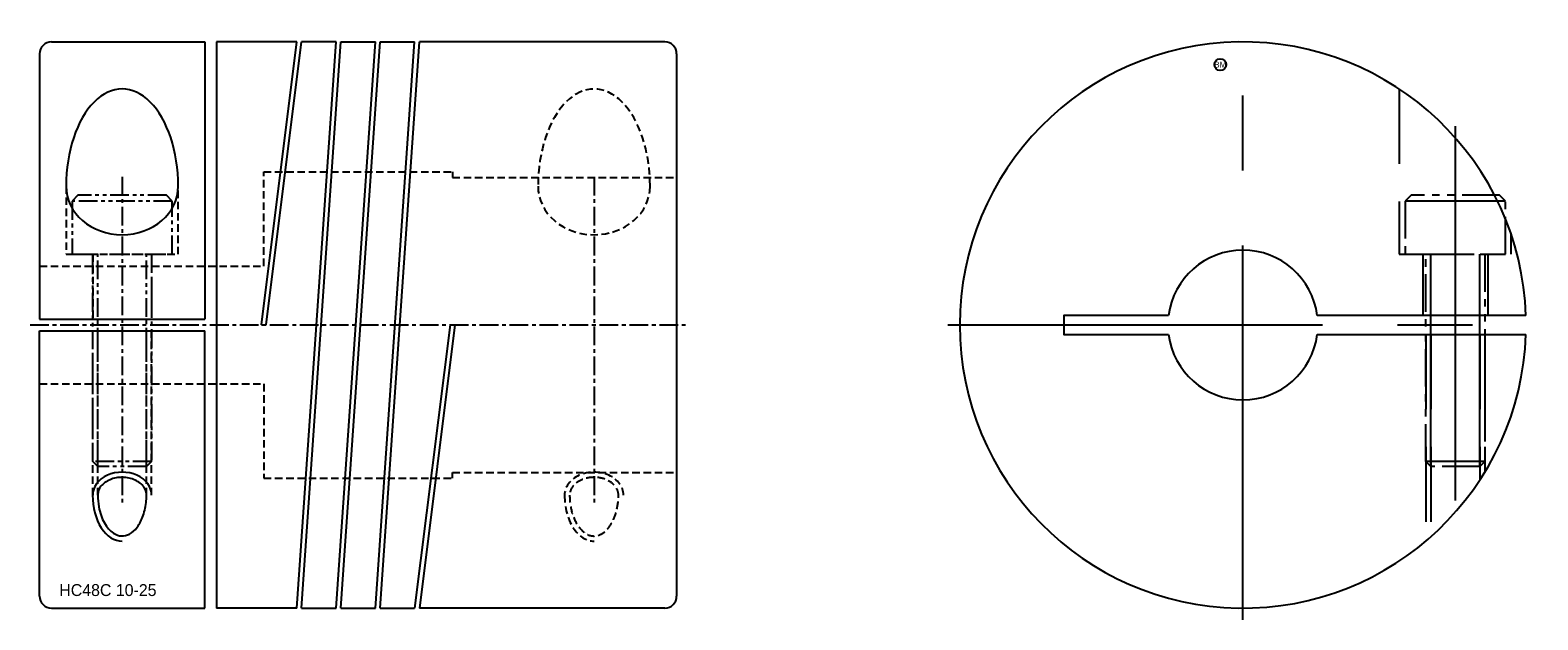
# Model space of a CAD drawing. Extents: x -20 to 108, y -25 to 25.
import ezdxf
from ezdxf.enums import TextEntityAlignment as Align

# ---------------------------------------------------------------- set-up
doc = ezdxf.new("R2010")
doc.units = 0
doc.header["$MEASUREMENT"] = 0
for name, pattern in [('CENTER', [50.8, 31.75, -6.35, 6.35, -6.35]), ('HIDDEN', [9.525, 6.35, -3.175]), ('PHANTOM', [63.5, 31.75, -6.35, 6.35, -6.35, 6.35, -6.35])]:
    doc.linetypes.add(name, pattern=pattern)
doc.layers.get('0').update_dxf_attribs({"linetype": 'CONTINUOUS'})
for name, color, linetype in [('BOM', 6, 'CONTINUOUS'), ('CENTER', 1, 'CENTER'), ('HIDDEN', 2, 'HIDDEN'), ('PHANTOM', 6, 'PHANTOM'), ('THIN', 3, 'CONTINUOUS')]:
    doc.layers.add(name, color=color, linetype=linetype)

# ---------------------------------------------------------------- blocks, each defined once
blk = doc.blocks.new('MCLBM2')
blk.add_circle((0, 0), 0.5)
blk.add_text('BM', height=0.5).set_placement((0, 0), align=Align.MIDDLE)
at = {"flags": 1}
for tag, p in [('NAME', (0, -1)), ('SPEC', (0, -3)), ('ENAME', (0, -2)), ('MATERIAL', (0, -4)), ('QTY', (0, -5)), ('WEIGHT', (0, -6)), ('PRICE', (0, -7)), ('REMARK', (0, -8)), ('USER1', (0, -9)), ('USER2', (0, -10)), ('USER3', (0, -11)), ('USER4', (0, -12)), ('USER5', (0, -13)), ('USER6', (0, -14))]:
    blk.add_attdef(tag, p, '', height=0.5, dxfattribs=at)

msp = doc.modelspace()

# ---------------------------------------------------------------- linework, layer by layer
at = {"ltscale": 0.1}
for p, q in [((-18, 24), (-5, 24)), ((-5, 24), (-5, 0.5)), ((-4, 24), (-4, -24)), ((2.8, 24), (-4, 24)), ((-0.2, 0), (2.8, 24)), ((0.2, 0), (3.21, 24)), ((2.8, -24), (6.13, 24)), ((3.21, -24), (6.54, 24)), ((6.13, 24), (3.21, 24)), ((6.13, -24), (9.46, 24)), ((6.54, -24), (9.87, 24)), ((6.54, 24), (9.46, 24)), ((9.46, -24), (12.79, 24)), ((9.87, -24), (13.2, 24)), ((9.87, 24), (12.79, 24)), ((34, 24), (13.2, 24)), ((-19, 23), (-19, 0.5)), ((35, 23), (35, -23)), ((-19, 0.5), (-5, 0.5)), ((-0.2, 0), (0.2, 0)), ((-19, -23), (-19, -0.5)), ((-19, -0.5), (-5, -0.5)), ((-5, -24), (-5, -0.5)), ((15.8, 0), (12.79, -24)), ((16.2, 0), (13.2, -24)), ((15.8, 0), (16.2, 0)), ((-18, -24), (-5, -24)), ((2.8, -24), (-4, -24)), ((3.21, -24), (6.13, -24)), ((6.54, -24), (9.46, -24)), ((9.87, -24), (12.79, -24)), ((34, -24), (13.2, -24))]:
    msp.add_line(p, q, dxfattribs=at)
for p, q in [((106.99, 0.8), (89.3, 0.8)), ((89.3, -0.8), (106.99, -0.8))]:
    msp.add_line(p, q)
msp.add_lwpolyline([(76.7, 0.8), (67.82, 0.8), (67.82, -0.8), (76.7, -0.8)])
for centre, start, end in [((-18, 23), 90, 180), ((34, 23), 0, 90), ((-18, -23), 180, 270), ((34, -23), 270, 0)]:
    msp.add_arc(centre, 1, start, end, dxfattribs=at)
for radius, start, end in [(24, 1.9102, 358.0898), (6.35, 7.2376, 172.7624), (6.35, 187.2376, 352.7624)]:
    msp.add_arc((83, 0), radius, start, end)
for major_axis, ratio, start_param, end_param in [((0, 8.24), 0.576154, 4.712389, 7.853982), ((4.75, 0), 0.867824, 3.141593, 6.283185)]:
    msp.add_ellipse((-12, 11.77), major_axis=major_axis, ratio=ratio, start_param=start_param, end_param=end_param, dxfattribs=at)
for points, knots in [([(-9.93, -14.43), (-9.93, -14.19), (-10.01, -13.94), (-10.34, -13.49), (-10.6, -13.29), (-11.22, -13), (-11.59, -12.92), (-12.34, -12.91), (-12.71, -12.98), (-13.35, -13.26), (-13.62, -13.45), (-13.97, -13.9), (-14.06, -14.14), (-14.07, -14.4), (-14.07, -14.41), (-14.07, -14.43)], [0, 0, 0, 0, 0.518352, 0.518352, 1.036705, 1.036705, 1.555057, 1.555057, 2.07341, 2.07341, 2.591762, 2.591762, 3.110115, 3.110115, 3.141593, 3.141593, 3.141593, 3.141593]), ([(-14.07, -14.43), (-14.07, -14.76), (-14.04, -15.09), (-13.89, -15.93), (-13.72, -16.4), (-13.29, -17.17), (-13.02, -17.46), (-12.52, -17.8), (-12.29, -17.88), (-11.84, -17.9), (-11.62, -17.85), (-11.16, -17.6), (-10.93, -17.41), (-10.52, -16.87), (-10.35, -16.53), (-10.08, -15.76), (-9.99, -15.33), (-9.94, -14.73), (-9.93, -14.58), (-9.93, -14.43)], [1.570796, 1.570796, 1.570796, 1.570796, 1.847282, 1.847282, 2.290892, 2.290892, 2.734501, 2.734501, 3.104752, 3.104752, 3.475003, 3.475003, 3.845254, 3.845254, 4.215505, 4.215505, 4.585756, 4.585756, 4.712389, 4.712389, 4.712389, 4.712389])]:
    msp.add_open_spline(points, degree=3, knots=knots, dxfattribs=at)
at = {"layer": 'CENTER'}
for p, q in [((83, -25), (83, 25)), ((101, 16.87), (101, -16.87)), ((58, 0), (108, 0))]:
    msp.add_line(p, q, dxfattribs=at)
at = {"layer": 'CENTER', "ltscale": 0.05}
for p, q in [((-12, 12.57), (-12, -15.23)), ((28, 12.57), (28, -15.23)), ((-19.8, 0), (35.8, 0))]:
    msp.add_line(p, q, dxfattribs=at)
at = {"layer": 'HIDDEN', "ltscale": 0.1}
for p, q in [((-16.75, 11.77), (-16.75, 6)), ((-7.25, 6), (-7.25, 11.77)), ((-16.75, 6), (-7.25, 6)), ((-14.5, 6), (-14.5, 0.5)), ((-9.5, 6), (-9.5, 0.5)), ((-14.5, -14.43), (-14.5, -0.5)), ((-14.07, -14.43), (-14.07, -0.5)), ((-9.93, -14.43), (-9.93, -0.5)), ((-9.5, -14.43), (-9.5, -0.5))]:
    msp.add_line(p, q, dxfattribs=at)
at = {"layer": 'HIDDEN'}
for p, q in [((98.25, 6), (98.25, 0.8)), ((103.75, 6), (103.75, 0.8)), ((98.5, -0.8), (98.5, -18.32)), ((98.93, -0.8), (98.93, -17.95)), ((103.07, -0.8), (103.07, -13.16)), ((103.5, -0.8), (103.5, -12.48))]:
    msp.add_line(p, q, dxfattribs=at)
msp.add_lwpolyline([(96.25, 20.01), (96.25, 6), (105.75, 6), (105.75, 7.64)], dxfattribs=at)
at = {"layer": 'HIDDEN', "ltscale": 0.1}
msp.add_lwpolyline([(-19, 5), (0, 5), (0, 13), (16, 13), (16, 12.5), (35, 12.5)], dxfattribs=at)
at = {"layer": 'HIDDEN', "ltscale": 0.1, "extrusion": (-2.99932e-32, -1.22461e-16, -1)}
msp.add_lwpolyline([(19, -5), (0, -5), (0, -13), (-16, -13), (-16, -12.5), (-35, -12.5)], dxfattribs=at)
at = {"layer": 'HIDDEN', "ltscale": 0.1}
for centre, major_axis, ratio, start_param, end_param in [((28, 11.77), (0, 8.24), 0.576154, 4.712389, 7.853982), ((28, 11.77), (4.75, 0), 0.867824, 3.141593, 6.283185), ((28, -14.43), (2.5, 0), 0.779133, 0, 3.141593), ((28, -14.43), (0, 3.9), 0.641739, 1.570796, 3.141593)]:
    msp.add_ellipse(centre, major_axis=major_axis, ratio=ratio, start_param=start_param, end_param=end_param, dxfattribs=at)
for points, knots in [([(30.07, -14.43), (30.07, -14.19), (29.99, -13.94), (29.66, -13.49), (29.4, -13.29), (28.78, -13), (28.41, -12.92), (27.66, -12.91), (27.29, -12.98), (26.65, -13.26), (26.38, -13.45), (26.03, -13.9), (25.94, -14.14), (25.93, -14.4), (25.93, -14.41), (25.93, -14.43)], [0, 0, 0, 0, 0.518352, 0.518352, 1.036705, 1.036705, 1.555057, 1.555057, 2.07341, 2.07341, 2.591762, 2.591762, 3.110115, 3.110115, 3.141593, 3.141593, 3.141593, 3.141593]), ([(25.93, -14.43), (25.93, -14.76), (25.96, -15.09), (26.11, -15.93), (26.28, -16.4), (26.71, -17.17), (26.98, -17.46), (27.48, -17.8), (27.71, -17.88), (28.16, -17.9), (28.38, -17.85), (28.84, -17.6), (29.07, -17.41), (29.48, -16.87), (29.65, -16.53), (29.92, -15.76), (30.01, -15.33), (30.06, -14.73), (30.07, -14.58), (30.07, -14.43)], [1.570796, 1.570796, 1.570796, 1.570796, 1.847282, 1.847282, 2.290892, 2.290892, 2.734501, 2.734501, 3.104752, 3.104752, 3.475003, 3.475003, 3.845254, 3.845254, 4.215505, 4.215505, 4.585756, 4.585756, 4.712389, 4.712389, 4.712389, 4.712389])]:
    msp.add_open_spline(points, degree=3, knots=knots, dxfattribs=at)
at = {"layer": 'PHANTOM', "ltscale": 0.05}
for p, q in [((-7.75, 10.5), (-16.25, 10.5)), ((-14.07, -12), (-14.07, 6)), ((-9.93, -12), (-9.93, 6)), ((-9.5, -11.57), (-14.5, -11.57))]:
    msp.add_line(p, q, dxfattribs=at)
at = {"layer": 'PHANTOM'}
for p, q in [((105.25, 10.5), (96.75, 10.5)), ((98.93, -12), (98.93, 6)), ((103.07, -12), (103.07, 6)), ((103.5, -11.57), (98.5, -11.57))]:
    msp.add_line(p, q, dxfattribs=at)
at = {"layer": 'PHANTOM', "ltscale": 0.05}
msp.add_lwpolyline([(-7.75, 6), (-7.75, 10.5), (-8.25, 11), (-15.75, 11), (-16.25, 10.5), (-16.25, 6)], close=True, dxfattribs=at)
at = {"layer": 'PHANTOM', "ltscale": 0.1}
msp.add_lwpolyline([(105.25, 6), (105.25, 10.5), (104.75, 11), (97.25, 11), (96.75, 10.5), (96.75, 6)], close=True, dxfattribs=at)
at = {"layer": 'PHANTOM', "ltscale": 0.05}
msp.add_lwpolyline([(-9.5, 6), (-9.5, -11.57), (-9.93, -12), (-14.07, -12), (-14.5, -11.57), (-14.5, 6)], dxfattribs=at)
at = {"layer": 'PHANTOM', "ltscale": 0.1}
msp.add_lwpolyline([(103.5, 6), (103.5, -11.57), (103.07, -12), (98.93, -12), (98.5, -11.57), (98.5, 6)], dxfattribs=at)
at = {"layer": 'THIN', "ltscale": 0.1}
for major_axis, ratio, start_param in [((2.5, 0), 0.779133, 0), ((0, 3.9), 0.641739, 1.570796)]:
    msp.add_ellipse((-12, -14.43), major_axis=major_axis, ratio=ratio, start_param=start_param, end_param=3.141593, dxfattribs=at)

# ---------------------------------------------------------------- block references
at = {"layer": 'BOM'}
msp.add_blockref('MCLBM2', (81.08, 22.08), dxfattribs=at)

# ---------------------------------------------------------------- texts
msp.add_text('HC48C 10-25', height=1.008).set_placement((-17.33, -22.98))

doc.saveas('drawing.dxf')
